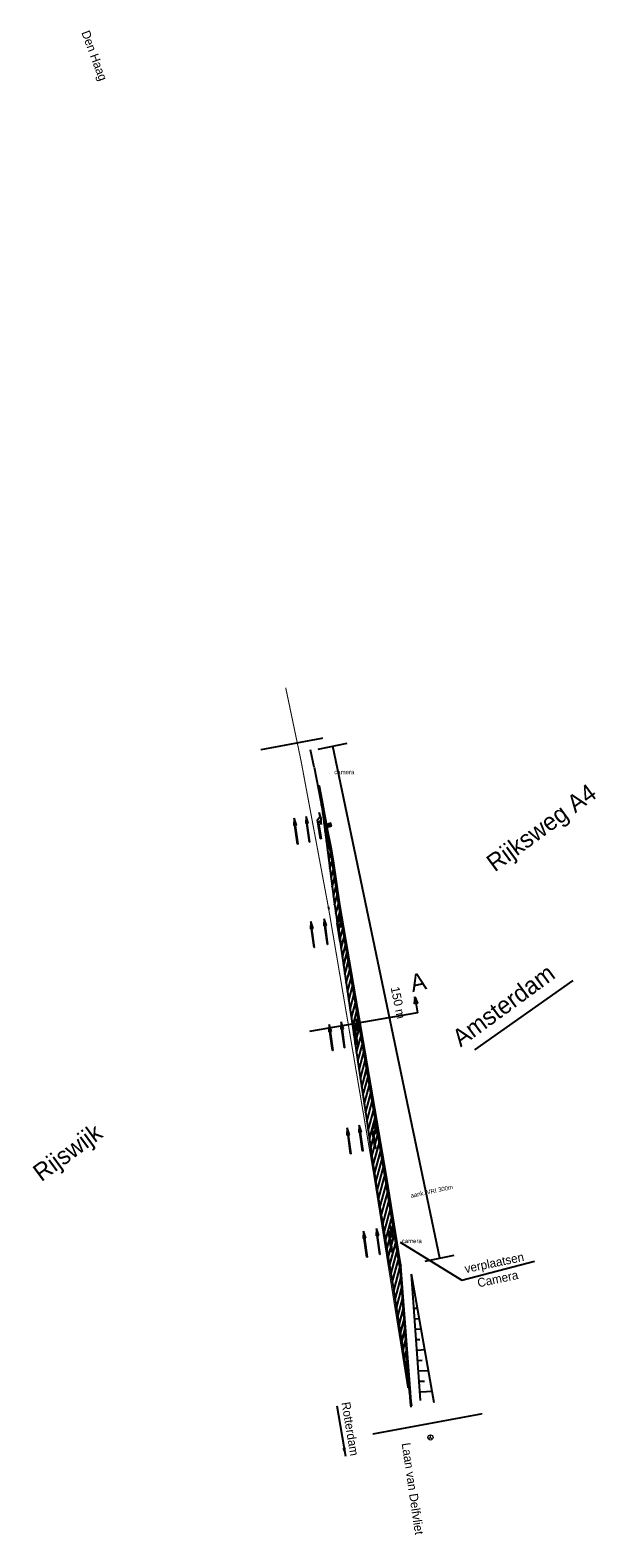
# Model space of a CAD drawing. Header units: metres. Extents: x 83792 to 84739, y 450851 to 451435.
# Tile 1 of 2: x 83792 to 83954, y 451002 to 451435. Entities that reach past the tile are written whole.
import ezdxf
from ezdxf.enums import TextEntityAlignment as Align

# ---------------------------------------------------------------- set-up
doc = ezdxf.new("R2010")
doc.units = ezdxf.units.M
doc.linetypes.add('13strp', pattern=[4, 1, -3])
for name, color, linetype, lineweight in [('bw-bs-rona', 8, 'Continuous', 18), ('mk-bs-13streep 0.45', 8, '13strp', 18), ('MRK_', 7, 'Continuous', 25), ('wh-bs-kolk', 8, 'Continuous', 18)]:
    doc.layers.add(name, color=color, linetype=linetype, lineweight=lineweight)
doc.layers.add('ontwerp', color=7, linetype='Continuous')
doc.layers.add('ontwerp tekst', color=7, linetype='Continuous')
doc.styles.add('rtw_iso', font='iso-rtw.shx')

# ---------------------------------------------------------------- blocks, each defined once
blk = doc.blocks.new('wegwijzer')
for q in [(-0.53, -0.53), (0, 0.75), (0.53, -0.53)]:
    blk.add_line((0, 0), q)
blk.add_circle((0, 0), 0.75)
blk = doc.blocks.new('pyl750_ra')
for p, q in [((0, -75), (0, 75)), ((0, 75), (5450, 75)), ((5450, 75), (6200, -675)), ((4600, -75), (0, -75)), ((4000, -675), (5700, -975)), ((5200, -675), (4000, -675)), ((4600, -75), (5200, -675)), ((5700, -975), (7500, -675)), ((7500, -675), (6200, -675))]:
    blk.add_line(p, q)
blk = doc.blocks.new('pyl750_rd')
at = {"linetype": 'Continuous'}
for p, q in [((0, -75), (0, 75)), ((0, 75), (5450, 75)), ((7500, 0), (5450, 375)), ((5450, 75), (5450, 375)), ((0, -75), (5450, -75)), ((5450, -375), (7500, 0)), ((5450, -375), (5450, -75))]:
    blk.add_line(p, q, dxfattribs=at)
blk = doc.blocks.new('dtbattr-r')
at = {"style": 'rtw_iso'}
blk.add_attdef('TAG', text='', height=2.5, dxfattribs=at).set_placement((0, 0), align=Align.MIDDLE_CENTER)
blk = doc.blocks.new('dtbattr-l')
at = {"style": 'rtw_iso'}
blk.add_attdef('TAG', (0, 0), '', height=2.5, dxfattribs=at)
blk = doc.blocks.new('kolk')
blk.add_lwpolyline([(-0.5, -0.5), (0.5, -0.5), (0.5, 0.5), (-0.5, 0.5)], close=True)

msp = doc.modelspace()

# ---------------------------------------------------------------- hatches: boundary and pattern name
at = {"layer": 'ontwerp', "linetype": 'Continuous'}
h = msp.add_hatch(dxfattribs=at)
h.set_pattern_fill('JIS_LC_20', color=4, scale=0.05, angle=30, style=0)
h.paths.add_polyline_path([(83901.13, 451040.11), (83898.01, 451080.17), (83893.87, 451105.89), (83886.64, 451148.03), (83884.44, 451160.84), (83880.49, 451183.88), (83878.62, 451196.44), (83875.35, 451213.96), (83874.58, 451217.94), (83876.56, 451203.22), (83878.93, 451184.64), (83886.02, 451136.9), (83888.15, 451122.53), (83890.05, 451109.75), (83891.35, 451101.25), (83895.92, 451073.53), (83899.67, 451049.56)])
msp.add_hatch(color=256, dxfattribs=at).paths.add_polyline_path([(83902.06, 451157.39), (83902.79, 451155.65), (83902.37, 451155.56)])

# ---------------------------------------------------------------- linework, layer by layer
at = {"color": 8}
msp.add_line((83877.54, 451221.47, 0.77), (83877.54, 451221.47, 0.77), dxfattribs=at)
msp.add_circle((83877.59, 451206.71), 0.322, dxfattribs=at)
at = {"layer": 'ontwerp'}
for p, q in [((83874.38, 451228.48), (83882.67, 451230.21)), ((83909.2, 451082.52), (83878.52, 451229.35)), ((83877.24, 451183.29, -2.32), (83877.37, 451182.53, -2.32)), ((83919.23, 451142.21), (83947.46, 451162.14)), ((83897.87, 451087.08, -3.22), (83915.54, 451076.17, 2.13)), ((83905.05, 451081.65), (83913.34, 451083.38)), ((83915.54, 451076.17, 2.13), (83936.42, 451081.63, 2.13)), ((83902.85, 451068.06, -2.62), (83901.89, 451068.01, -2.34)), ((83902.97, 451065.06, -2.61), (83902.13, 451065.01, -2.36)), ((83903.89, 451062.11, -2.82), (83902.36, 451062.02, -2.38)), ((83903.48, 451059.08, -2.65), (83902.59, 451059.03, -2.39)), ((83904.93, 451056.16, -3.02), (83902.82, 451056.04, -2.41)), ((83904.14, 451053.11, -2.74), (83903.06, 451053.05, -2.43)), ((83905.97, 451050.21, -3.22), (83903.29, 451050.06, -2.45)), ((83904.82, 451047.14, -2.84), (83903.52, 451047.07, -2.46)), ((83907.01, 451044.26, -3.43), (83903.76, 451044.07, -2.48)), ((83879.69, 451040.1), (83882.16, 451025.67))]:
    msp.add_line(p, q, dxfattribs=at)
at = {"layer": 'ontwerp', "color": 7}
for p, q in [((83880.12, 451183.83), (83893.5, 451105.83)), ((83880.49, 451183.89, -2.32), (83893.87, 451105.9, -3.05)), ((83907.58, 451040.97), (83901.12, 451077.93)), ((83903.72, 451041.7), (83901.12, 451077.93))]:
    msp.add_line(p, q, dxfattribs=at)
at = {"layer": 'ontwerp', "linetype": 'Continuous'}
for p, q in [((83902.06, 451157.39), (83901.88, 451155.46)), ((83902.06, 451157.39), (83902.84, 451152.86, -0.02)), ((83902.06, 451157.39), (83902.79, 451155.65)), ((83902.84, 451152.86, -0.02), (83871.82, 451147.51, -3.51)), ((83902.79, 451155.65), (83901.88, 451155.46))]:
    msp.add_line(p, q, dxfattribs=at)
at = {"layer": 'ontwerp', "color": 8, "linetype": '13strp', "const_width": 0.3, "elevation": -2.32}
msp.add_lwpolyline([(83877.37, 451182.53), (83869.43, 451225.06), (83865.02, 451246.09)], dxfattribs=at)
at = {"layer": 'ontwerp', "color": 6, "linetype": '13strp', "lineweight": 200, "const_width": 0.5}
for points in [[(83857.86, 451228.28), (83875.72, 451231.62)], [(83889.98, 451032.05), (83921.4, 451037.87)]]:
    msp.add_lwpolyline(points, dxfattribs=at)
at = {"layer": 'ontwerp', "elevation": -2.32}
msp.add_lwpolyline([(83873.16, 451223.27), (83872.1, 451228.23)], dxfattribs=at)
at = {"layer": 'ontwerp'}
for points in [[(83878.52, 451229.35, 0, 0.5, 0), (83878.83, 451227.9, 0.5, 0.5, 0)], [(83909.2, 451082.52, 0, 0.5, 0), (83908.89, 451083.96, 0.5, 0.5, 0)]]:
    msp.add_lwpolyline(points, format="xyseb", dxfattribs=at)
at = {"layer": 'ontwerp', "color": 7}
for points, elevation in [([(83873.16, 451223.27), (83874.98, 451213.89), (83876.68, 451204.98), (83877.57, 451200.24), (83878.25, 451196.38), (83880.12, 451183.83)], -2.32), ([(83874.58, 451217.94), (83875.35, 451213.96), (83877.04, 451205.05), (83877.94, 451200.31), (83878.62, 451196.44), (83880.49, 451183.88)], -2.32), ([(83893.87, 451105.89), (83897.77, 451081.54), (83898.01, 451080.17)], -3.05)]:
    msp.add_lwpolyline(points, dxfattribs=dict(at, elevation=elevation))
at = {"layer": 'ontwerp', "linetype": 'Continuous'}
for points in [[(83901.13, 451040.11), (83898.01, 451080.17), (83893.87, 451105.89), (83886.64, 451148.03), (83884.44, 451160.84), (83880.49, 451183.88), (83878.62, 451196.44), (83875.35, 451213.96), (83874.58, 451217.94), (83876.56, 451203.22), (83878.93, 451184.64), (83886.02, 451136.9), (83888.15, 451122.53), (83890.05, 451109.75), (83891.35, 451101.25), (83895.92, 451073.53), (83899.67, 451049.56), (83901.13, 451040.11)], [(83902.06, 451157.39), (83902.79, 451155.65), (83902.37, 451155.56), (83902.06, 451157.39)]]:
    msp.add_lwpolyline(points, dxfattribs=at)
at = {"layer": 'ontwerp', "color": 7, "linetype": '13strp', "lineweight": 30, "const_width": 0.3}
msp.add_lwpolyline([(83900.01, 451045.24), (83898.18, 451056.8), (83894.33, 451080.88), (83890.2, 451106.84), (83877.37, 451182.53)], dxfattribs=at)
at = {"layer": 'ontwerp', "color": 7}
msp.add_lwpolyline([(83893.5, 451105.83), (83897.4, 451081.48), (83897.64, 451080.11)], dxfattribs=at)
at = {"layer": 'ontwerp', "color": 7, "extrusion": (-0.996981, -0.077648, 0), "elevation": -118669.98}
msp.add_lwpolyline([(-443163.22, 0), (-443203.69, -3.05)], dxfattribs=at)
at = {"layer": 'ontwerp', "color": 7, "extrusion": (-0.996978, -0.07769, 0), "elevation": -118688.66}
msp.add_lwpolyline([(-443158.64, -0.02), (-443198.82, -3.05)], dxfattribs=at)
at = {"layer": 'ontwerp', "linetype": '13strp'}
msp.add_lwpolyline([(83882.16, 451025.67, 0, 1, 0), (83881.76, 451028.03, 1, 1, 0)], format="xyseb", dxfattribs=at)

# ---------------------------------------------------------------- block references
at = {"layer": 'bw-bs-rona'}
msp.add_blockref('wegwijzer', (83906.54, 451031.07, 2.9), dxfattribs=at)
at = {"layer": 'mk-bs-13streep 0.45', "xscale": 0.5, "yscale": 0.5, "zscale": 0.5}
for p in [(83878.95, 451221.26), (83898.3, 451086.79)]:
    msp.add_blockref('dtbattr-l', p, dxfattribs=at).add_auto_attribs({'TAG': 'camera'})
at = {"layer": 'mk-bs-13streep 0.45', "xscale": 0.500000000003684, "yscale": 0.5, "zscale": 0.5, "rotation": 11.85043386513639}
msp.add_blockref('dtbattr-r', (83906.9, 451101.66, -3.62), dxfattribs=at).add_auto_attribs({'TAG': 'aank. VRI 300m'})
at = {"layer": 'MRK_', "xscale": 0.001, "yscale": 0.001, "zscale": 0.001}
for name, p, rotation in [('pyl750_rd', (83871.89, 451201.74), 97.94586084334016), ('pyl750_ra', (83875.08, 451202.76), 98.61790476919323), ('pyl750_rd', (83868.48, 451201.19), 97.94586084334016), ('pyl750_rd', (83873.24, 451171.58), 97.94586084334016), ('pyl750_rd', (83877.07, 451172.4), 97.94586084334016), ('pyl750_ra', (83880.71, 451173.21), 98.61790476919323), ('pyl750_rd', (83878.54, 451142.03), 97.94586084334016), ('pyl750_rd', (83881.95, 451142.78), 97.94586084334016), ('pyl750_ra', (83885.58, 451143.58), 98.61790476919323), ('pyl750_rd', (83883.72, 451112.39), 97.94586084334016), ('pyl750_rd', (83887.13, 451113.21), 97.94586084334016), ('pyl750_ra', (83890.71, 451113.96), 98.61790476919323), ('pyl750_rd', (83888.38, 451082.78), 97.94586084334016), ('pyl750_rd', (83892.07, 451083.55), 97.94586084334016), ('pyl750_ra', (83895.46, 451084.32), 98.61790476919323)]:
    msp.add_blockref(name, p, dxfattribs=dict(at, rotation=rotation))
at = {"layer": 'ontwerp tekst', "color": 7}
for p, rotation, values in [((83810.17, 451427.33), 290.3587017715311, {'TAG': 'Den Haag'}), ((83897.27, 451155.75), 281.4786810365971, {'TAG': '150 m'}), ((83924.83, 451081.17, 2.13), 11.85043386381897, {'TAG': 'verplaatsen'}), ((83925.84, 451076.56, 2.13), 11.85043386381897, {'TAG': 'Camera'}), ((83883.52, 451033.54), 279.4101980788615, {'TAG': 'Rotterdam'}), ((83901.44, 451016.39), 278.3279942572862, {'TAG': 'Laan van Delfvliet'})]:
    msp.add_blockref('dtbattr-r', p, dxfattribs=dict(at, rotation=rotation)).add_auto_attribs(values)
at = {"layer": 'ontwerp tekst', "color": 7, "zscale": 2}
for p, xscale, yscale, rotation, values in [((83938.34, 451205.97, -3.06), 2.000000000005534, 2, 36.28370890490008, {'TAG': 'Rijksweg A4'}), ((83927.48, 451154.98), 2.000000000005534, 2, 36.28370890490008, {'TAG': 'Amsterdam'}), ((83902.98, 451161.67), 1.999999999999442, 2.00000000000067, 12.70714895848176, {'TAG': 'A'}), ((83802.43, 451112.85, -3.57), 2.000000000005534, 2, 36.28370890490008, {'TAG': 'Rijswijk'})]:
    msp.add_blockref('dtbattr-r', p, dxfattribs=dict(at, xscale=xscale, yscale=yscale, rotation=rotation)).add_auto_attribs(values)
at = {"layer": 'wh-bs-kolk', "rotation": 104.0102434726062}
msp.add_blockref('kolk', (83877.62, 451206.71), dxfattribs=at)

doc.saveas('drawing.dxf')
